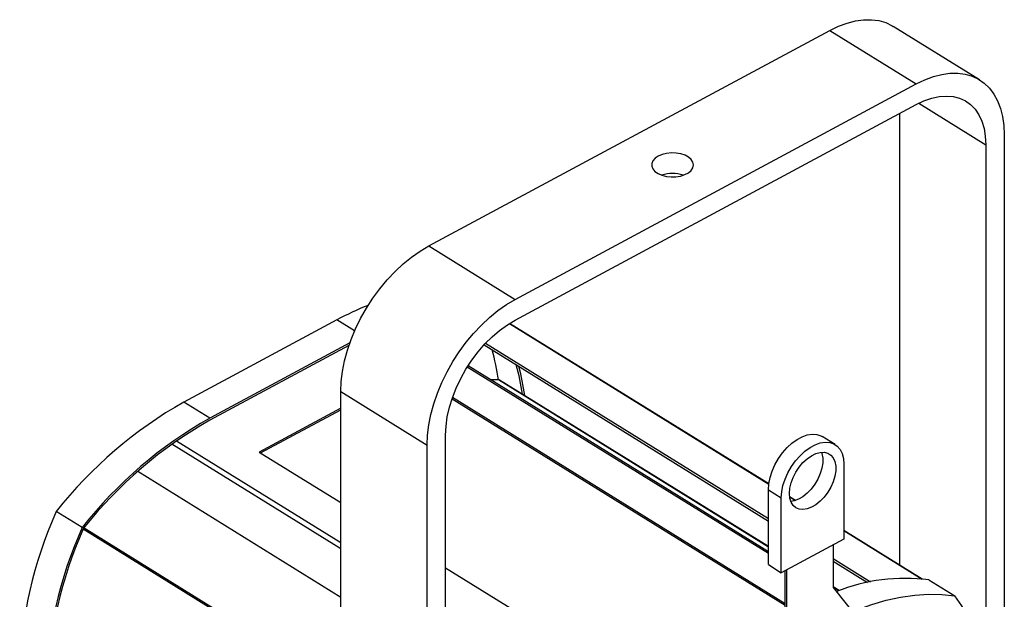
# Model space of a CAD drawing. Header units: millimetres. Extents: x 11 to 1097, y -678 to 468.
# Tile 3 of 4: x 519 to 830, y -274 to -91. Entities that reach past the tile are written whole.
import ezdxf

# ---------------------------------------------------------------- set-up
doc = ezdxf.new("R2010")
doc.units = ezdxf.units.MM

msp = doc.modelspace()

# ---------------------------------------------------------------- linework, layer by layer
at = {"color": 7, "linetype": 'Continuous', "lineweight": 25}
for p, q in [((648.34, -162.73), (774.94, -94.67)), ((774.94, -94.67), (802.2, -111.56)), ((822.23, -110.3), (794.97, -93.4)), ((675.6, -179.63), (802.2, -111.56)), ((675.6, -186.16), (802.2, -118.1)), ((803.01, -117.68), (824.16, -130.79)), ((796.9, -120.95), (796.9, -263.46)), ((830.01, -127.64), (830.01, -290.42)), ((824.16, -130.79), (824.16, -291.26)), ((648.34, -162.73), (675.6, -179.63)), ((619.32, -186.1), (571.02, -212.06)), ((624.94, -189.58), (619.32, -186.1)), ((673.82, -187.19), (755.65, -237.92)), ((755.66, -237.89), (673.85, -187.18)), ((623.43, -193.35), (579.2, -217.13)), ((623.15, -194.16), (579.2, -217.78)), ((665.8, -194), (755.53, -249.63)), ((666.29, -193.48), (755.53, -248.8)), ((755.53, -259.89), (660.5, -200.98)), ((755.53, -259.32), (660.76, -200.57)), ((670.36, -205.02), (668.01, -205.06)), ((755.53, -257.82), (670.36, -205.02)), ((755.53, -257.69), (670.71, -205.11)), ((620.53, -208.71), (647.79, -225.6)), ((620.53, -412.42), (620.53, -208.71)), ((655.69, -211.04), (760.85, -276.23)), ((760.85, -275.74), (655.83, -210.63)), ((579.2, -217.13), (571.02, -212.06)), ((620.53, -213.99), (594.76, -227.84)), ((595.19, -228.1), (620.53, -214.48)), ((653.64, -430.67), (653.64, -222.46)), ((776.61, -225.46), (772.52, -222.93)), ((620.53, -258.34), (567.22, -225.29)), ((568.71, -224.24), (620.53, -256.36)), ((647.79, -433.82), (647.79, -225.6)), ((594.76, -227.84), (620.53, -243.81)), ((779.38, -231.62), (779.38, -255.3)), ((556.48, -233.91), (620.53, -273.61)), ((755.53, -239.71), (759.62, -242.25)), ((755.53, -263.39), (755.53, -239.71)), ((759.62, -265.93), (759.62, -242.25)), ((764.11, -243.13), (762.25, -241.98)), ((762.26, -242.02), (764.08, -243.15)), ((538.94, -251.66), (530.76, -246.59)), ((539.51, -251.73), (620.53, -301.96)), ((539.27, -252.12), (620.53, -302.49)), ((804.12, -267.93), (779.38, -252.59)), ((779.38, -252.63), (804.04, -267.92)), ((779.38, -255.3), (759.62, -265.93)), ((775.96, -257.14), (775.96, -270.55)), ((755.53, -263.39), (759.62, -265.93)), ((775.96, -261.47), (787.79, -268.8)), ((775.96, -262.3), (786.79, -269.01)), ((653.64, -264.34), (715.73, -302.83)), ((760.85, -299.72), (760.85, -265.26)), ((761.4, -300.06), (761.4, -264.97)), ((777.93, -271.58), (775.96, -270.36)), ((806.18, -268.21), (814.35, -273.28)), ((777.8, -271.62), (775.96, -270.49)), ((775.96, -270.55), (799.93, -300.47))]:
    msp.add_line(p, q, dxfattribs=at)
at = {"color": 7, "linetype": 'Continuous', "lineweight": 25, "flags": 128}
for points in [[(774.94, -94.67), (777.67, -93.35), (780.37, -92.34), (783.02, -91.66), (785.59, -91.31), (788.05, -91.28), (790.39, -91.59), (792.59, -92.22), (794.61, -93.18), (794.97, -93.4)], [(802.2, -111.56), (804.93, -110.25), (807.63, -109.24), (810.28, -108.56), (812.85, -108.21), (815.31, -108.18), (817.65, -108.49), (819.85, -109.12), (821.87, -110.08), (823.7, -111.35), (825.33, -112.92), (826.73, -114.78), (827.9, -116.91), (828.82, -119.28), (829.48, -121.88), (829.88, -124.67), (830.01, -127.64)], [(802.2, -118.1), (804.66, -116.93), (807.09, -116.08), (809.45, -115.57), (811.73, -115.4), (813.88, -115.57), (815.89, -116.08), (817.73, -116.93), (819.37, -118.09), (820.79, -119.57), (821.98, -121.33), (822.93, -123.36), (823.61, -125.64), (824.02, -128.12), (824.16, -130.79)], [(720.77, -134.36), (719.78, -135.03), (719.08, -135.82), (718.72, -136.68), (718.71, -137.56), (719.05, -138.43), (719.73, -139.22), (720.71, -139.9), (721.93, -140.43), (723.34, -140.79), (724.84, -140.95), (726.37, -140.9), (727.85, -140.65), (729.18, -140.22), (730.3, -139.61), (731.15, -138.88), (731.68, -138.05), (731.87, -137.17), (731.7, -136.29), (731.19, -135.46), (730.35, -134.72), (729.25, -134.1), (727.92, -133.66), (726.46, -133.4), (724.93, -133.34), (723.42, -133.49), (722.01, -133.83), (720.77, -134.36)], [(620.53, -208.71), (620.66, -205.59), (621.06, -202.36), (621.73, -199.05), (622.65, -195.69), (623.81, -192.31), (625.22, -188.95), (626.84, -185.63), (628.67, -182.39), (630.7, -179.25), (632.89, -176.26), (635.23, -173.44), (637.7, -170.81), (640.27, -168.4), (642.91, -166.24), (645.61, -164.34), (648.34, -162.73)], [(647.79, -225.6), (647.92, -222.49), (648.32, -219.26), (648.99, -215.95), (649.91, -212.59), (651.07, -209.21), (652.48, -205.85), (654.1, -202.53), (655.93, -199.28), (657.96, -196.15), (660.15, -193.16), (662.49, -190.34), (664.96, -187.71), (667.53, -185.3), (670.17, -183.14), (672.87, -181.24), (675.6, -179.63)], [(653.64, -222.46), (653.78, -219.64), (654.19, -216.71), (654.88, -213.7), (655.82, -210.66), (657.01, -207.61), (658.43, -204.61), (660.07, -201.68), (661.91, -198.86), (663.92, -196.19), (666.07, -193.7), (668.35, -191.43), (670.71, -189.4), (673.14, -187.63), (675.6, -186.16)], [(755.53, -239.71), (755.66, -237.82), (756.06, -235.84), (756.72, -233.82), (757.61, -231.82), (758.72, -229.89), (760.01, -228.08), (761.44, -226.44), (762.98, -225.02), (764.59, -223.85), (766.22, -222.98), (767.83, -222.41), (769.38, -222.17), (770.81, -222.27), (772.1, -222.69), (772.52, -222.93)], [(759.62, -242.25), (759.75, -240.36), (760.15, -238.38), (760.81, -236.36), (761.7, -234.36), (762.81, -232.42), (764.09, -230.61), (765.53, -228.97), (767.07, -227.55), (768.68, -226.39), (770.31, -225.51), (771.92, -224.94), (773.47, -224.71), (774.9, -224.8), (776.19, -225.23), (777.29, -225.97), (778.19, -227.02), (778.84, -228.33), (779.24, -229.88), (779.38, -231.62)], [(762.18, -240.87), (762.31, -239.25), (762.7, -237.55), (763.34, -235.83), (764.2, -234.15), (765.25, -232.57), (766.46, -231.14), (767.77, -229.93), (769.15, -228.97), (770.54, -228.29), (771.89, -227.93), (773.16, -227.9), (774.29, -228.19), (775.25, -228.79), (776, -229.7), (776.52, -230.86), (776.78, -232.24), (776.78, -233.79), (776.52, -235.46), (776, -237.18), (775.25, -238.89), (774.29, -240.53), (773.16, -242.04), (771.89, -243.36), (770.54, -244.46), (769.15, -245.28), (767.77, -245.8), (766.46, -246), (765.25, -245.87), (764.2, -245.42), (763.34, -244.66), (762.7, -243.62), (762.31, -242.34), (762.18, -240.87)], [(772.28, -227.89), (772.43, -228.32), (772.69, -229.71), (772.69, -231.26), (772.43, -232.93), (771.91, -234.64), (771.16, -236.35), (770.2, -237.99), (769.07, -239.5), (767.8, -240.83), (766.45, -241.92), (765.06, -242.74), (763.68, -243.26), (762.63, -243.45)], [(782.1, -278.21), (783.5, -277.63), (788.15, -275.94), (792.76, -274.6), (797.29, -273.62), (801.73, -272.99), (806.07, -272.72), (810.28, -272.82), (814.35, -273.28)]]:
    msp.add_lwpolyline(points, dxfattribs=at)
at = {"color": 7, "linetype": 'Continuous', "lineweight": 25}
for centre, radius, start, end in [((725.27, -150.48), 10.63, 71.3462, 108.6538), ((661.87, -264.74), 89.41, 111.4182, 118.4179), ((603.28, -214.23), 67.66, 7.8262, 16.0199), ((610.99, -218.95), 67.58, 7.965, 16.022), ((610.18, -218.79), 68.99, 7.3125, 15.1027), ((670.38, -205.65), 0.627, 58.8122, 92.1427), ((638.27, -331.21), 136.82, 119.4397, 141.7944), ((646.45, -336.28), 136.82, 119.4397, 141.7944), ((645.87, -335.94), 135.66, 119.4341, 141.7285), ((650.42, -300.49), 131.24, 155.7525, 178.7934), ((658.6, -305.56), 131.24, 155.7525, 178.7934), ((658.07, -305.21), 130.12, 155.8198, 178.7993), ((798.58, -325.05), 57.34, 82.384, 112.0533), ((774.4, -304.27), 50.56, 14.7906, 37.8023)]:
    msp.add_arc(centre, radius, start, end, dxfattribs=at)

doc.saveas('drawing.dxf')
